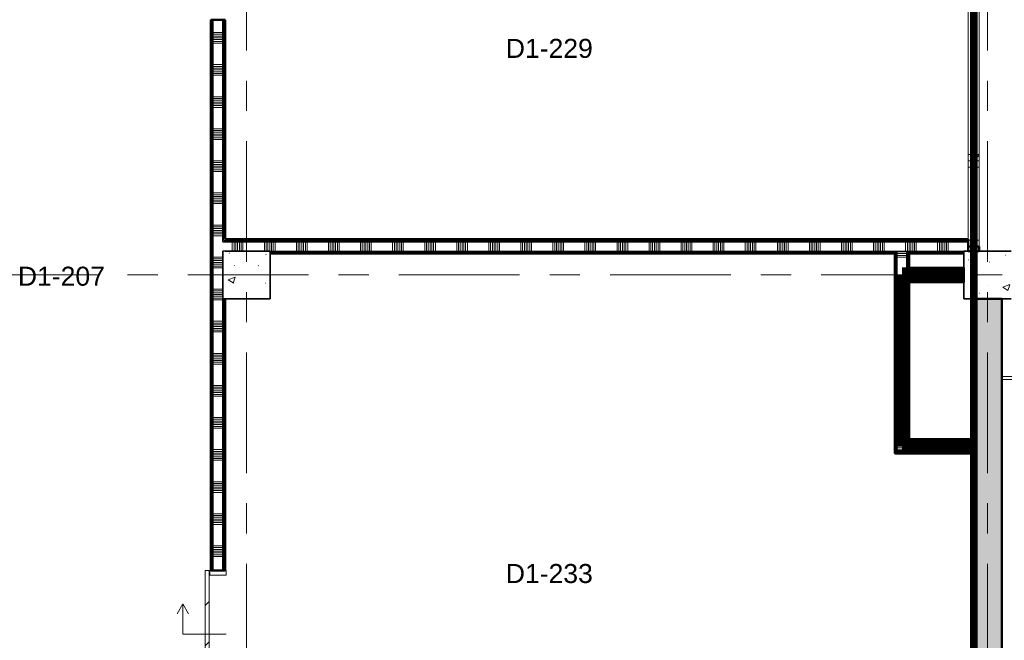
# Model space of a CAD drawing. Extents: x -2538 to 83400, y -8040 to 61900.
# Tile 96 of 105: x 67812 to 78177, y 27356 to 33885. Entities that reach past the tile are written whole.
import ezdxf

# ---------------------------------------------------------------- set-up
doc = ezdxf.new("R2010")
doc.units = 0
doc.header["$LTSCALE"] = 100
for name, pattern in [('SCHEIDING_BRANDWEREND30', [4, 0.8, -2.4, 0.8]), ('SCHEIDING_BRANDWEREND60', [3.2, 0.8, -1.6, 0.8]), ('stramien', [22.225, 12.7, -3.175, 3.175, -3.175])]:
    doc.linetypes.add(name, pattern=pattern)
for name, color, linetype, lineweight in [('00---0--FM-RUIMTENR', 7, 'Continuous', 18), ('BA20----_WANDEN', 14, 'Continuous', 50), ('BL$1A---_ALGEMEEN', 7, 'Continuous', 18), ('BL$7A---_STRAMIEN', 7, 'Continuous', 18), ('BL20----_WANDEN', 7, 'Continuous', 25), ('BL28----_CONSTRUCTIES', 4, 'Continuous', 18), ('BL30----_KOZIJNEN', 14, 'Continuous', 25), ('BL34----_BALUSTRADES', 1, 'Continuous', 18), ('BL40----_BRANDWERENDESCHEIDING_30MIN', 10, 'SCHEIDING_BRANDWEREND30', 80), ('BL40----_BRANDWERENDESCHEIDING_60MIN', 84, 'SCHEIDING_BRANDWEREND60', 158)]:
    doc.layers.add(name, color=color, linetype=linetype, lineweight=lineweight)
doc.styles.add('Arial', font='arial.ttf', dxfattribs={"height": 200})
pattern_1 = [(50, (1253.4, 5927.3), (728.7365, -63.756), [76.2, -838.2]), (355, (1253.4, 5927.3), (-140.9716, 764.2276), [60.96, -670.56]), (100.451, (1314.1, 5922), (587.77, 700.467), [64.76, -712.36]), (46.184, (1253.4, 6130.5), (1084.316, -168.171), [114.3, -1257.3]), (96.636, (1343.8, 6116.5), (949.61, 989.71), [97.14, -1068.54]), (351.184, (1253.4, 6130.5), (949.62, 989.701), [91.44, -1005.84]), (21, (1355, 6079.7), (606.458, -409.0606), [76.2, -838.2]), (326, (1355, 6079.7), (247.208, 736.753), [60.96, -670.56]), (71.451, (1405.5, 6045.6), (853.668, 327.6855), [64.76, -712.36]), (37.5, (1253.4, 5927.32), (12.3547, 338.2201), [3.353, -659.079, 3.353, -677.367, -673.1]), (37.5, (1253.4, 5927.32), (12.3547, 338.2201), [-1343.152, 3.353, -669.747]), (7.5, (1253.4, 5927.32), (267.2789, 400.7221), [3.353, -384.759, 3.353, -643.839, -256.54]), (7.5, (1253.4, 5927.32), (267.2789, 400.7221), [-1035.304, 3.353, -253.187]), (327.5, (1026.82, 5927.32), (542.3633, -22.9153), [3.353, -250.647, 3.353, -789.127, -1051.56]), (327.5, (1026.82, 5927.32), (542.3633, -22.9153), [-1046.48, 3.353, -1048.207]), (317.5, (925.22, 5927.3), (592.517, 101.707), [3.353, -326.847, 3.353, -522.935, -746.76]), (317.5, (925.22, 5927.3), (592.517, 101.707), [-856.488, 3.353, -743.407])]
pattern_2 = [(90, (74300, 31425), (-500, -2e-12), []), (90, (74350, 31425), (-500, -2e-12), []), (90, (74400, 31425), (-500, -2e-12), []), (90, (74450, 31425), (-500, -2e-12), [])]
pattern_3 = [(180, (77175, 30573.75), (-6e-14, -500), []), (180, (77175, 30623.75), (-6e-14, -500), []), (180, (77175, 30673.75), (-6e-14, -500), []), (180, (77175, 30723.75), (-6e-14, -500), [])]
pattern_4 = [(270, (77312.5, 29472.5), (500, 3e-12), []), (270, (77262.5, 29472.5), (500, 3e-12), []), (270, (77212.5, 29472.5), (500, 3e-12), []), (270, (77162.5, 29472.5), (500, 3e-12), [])]
pattern_5 = [(270, (77262.5, 31275), (500, 3e-14), []), (270, (77212.5, 31275), (500, 3e-14), []), (270, (77162.5, 31275), (500, 3e-14), []), (270, (77112.5, 31275), (500, 3e-14), [])]
pattern_6 = [(180, (69975, 23375), (6e-13, -500), []), (180, (69975, 23425), (6e-13, -500), []), (180, (69975, 23475), (6e-13, -500), []), (180, (69975, 23525), (6e-13, -500), [])]

# ---------------------------------------------------------------- blocks, each defined once
blk = doc.blocks.new('32_WN_AMC_h_raam met bovenlicht - 1800x2700 bovenlicht 2014_wbdbo30-V87-1')
at = {"layer": 'BL30----_KOZIJNEN', "lineweight": 18}
h = blk.add_hatch(dxfattribs=at)
h.set_pattern_fill('FP_438', color=256, style=0, pattern_type=2)
h.set_pattern_definition([(135, (27372.68, -76601.61), (-91.92388, -91.92388), [])])
h.paths.add_polyline_path([(900, 57), (833, 57), (833, -57), (900, -57)], flags=0)
h.paths.add_polyline_path([(-833, 4), (-833, 57), (-900, 57), (-900, -57), (-833, -57)], flags=0)
for p, q in [((-900, 57), (-900, -57)), ((-833, 57), (-900, 57)), ((-833, -57), (-833, 57)), ((833, 57), (-833, 57)), ((900, 57), (833, 57)), ((833, 57), (833, -57)), ((900, -57), (900, 57)), ((-900, -57), (-833, -57)), ((-833, -57), (833, -57)), ((833, -57), (900, -57))]:
    blk.add_line(p, q, dxfattribs=at)
at = {"layer": 'BL30----_KOZIJNEN'}
for p, q in [((833, 3), (-833, 3)), ((-833, 3), (-833, -3)), ((833, -3), (833, 3)), ((-833, -3), (833, -3))]:
    blk.add_line(p, q, dxfattribs=at)
blk = doc.blocks.new('32_WN_AMC_h_raam met bovenlicht - 900x2700 bovenlicht 2014_wbdbo30-V88-1')
at = {"layer": 'BL30----_KOZIJNEN', "lineweight": 18}
h = blk.add_hatch(dxfattribs=at)
h.set_pattern_fill('FP_439', color=256, style=0, pattern_type=2)
h.set_pattern_definition([(135, (26022.68, -76601.61), (-91.92388, -91.92388), [])])
h.paths.add_polyline_path([(450, -57), (450, 57), (383, 57), (383, -57)], flags=0)
h.paths.add_polyline_path([(-383, -57), (-383, 57), (-450, 57), (-450, -57)], flags=0)
for p, q in [((-450, 57), (-450, -57)), ((-383, 57), (-450, 57)), ((-383, -57), (-383, 57)), ((383, 57), (-383, 57)), ((450, 57), (383, 57)), ((383, 57), (383, -57)), ((450, -57), (450, 57)), ((-450, -57), (-383, -57)), ((-383, -57), (375, -57)), ((383, -57), (450, -57))]:
    blk.add_line(p, q, dxfattribs=at)
at = {"layer": 'BL30----_KOZIJNEN'}
for p, q in [((383, 3), (-383, 3)), ((-383, 3), (-383, -3)), ((383, -3), (383, 3)), ((-383, -3), (383, -3))]:
    blk.add_line(p, q, dxfattribs=at)
blk = doc.blocks.new('32_DR_AMC_s_enkele schuifdeur_dt1 - 1340x2160-V89-1')
at = {"layer": 'BL30----_KOZIJNEN', "lineweight": 18}
h = blk.add_hatch(dxfattribs=at)
h.set_pattern_fill('FP_440', color=256, style=0, pattern_type=2)
h.set_pattern_definition([(315, (-21167.68, 68646.6), (212.132, 212.132), [])])
h.paths.add_polyline_path([(-345, 95), (995, 95), (995, 135), (-345, 135)], flags=0)
at = {"layer": 'BL$1A---_ALGEMEEN'}
for p, q in [((645, 371), (541, 431)), ((325, -85), (325, 371)), ((325, 371), (645, 371)), ((645, 371), (541, 311))]:
    blk.add_line(p, q, dxfattribs=at)
at = {"layer": 'BL30----_KOZIJNEN', "lineweight": 18}
for p, q in [((995, 135), (-345, 135)), ((-345, 135), (-345, 95)), ((995, 95), (995, 135)), ((-345, 95), (995, 95)), ((-295, 85), (-345, 85)), ((-345, 85), (-345, -85)), ((-295, -85), (-295, 85)), ((995, 85), (945, 85)), ((945, 85), (945, -85)), ((995, -85), (995, 85)), ((-345, -85), (-295, -85)), ((945, -85), (995, -85))]:
    blk.add_line(p, q, dxfattribs=at)
blk = doc.blocks.new('Railing - Railing-1406130-1')
at = {"layer": 'BL34----_BALUSTRADES'}
for p, q in [((76897, 24203), (77302, 24203)), ((76897, 24173), (77302, 24173)), ((77362, 24203), (77447, 24203)), ((77362, 24173), (77447, 24173)), ((77447, 24203), (77447, 24173))]:
    blk.add_line(p, q, dxfattribs=at)

msp = doc.modelspace()

# ---------------------------------------------------------------- hatches: boundary and pattern name
at = {"layer": 'BA20----_WANDEN', "lineweight": 18}
h = msp.add_hatch(dxfattribs=at)
h.set_pattern_fill('FP_44', color=256, style=0, pattern_type=2)
h.set_pattern_definition([(45, (1253.4, 5927.3), (-353.5534, 353.5534), [])])
h.paths.add_polyline_path([(77912, 31450), (77912, 31500), (77798, 31500), (77798, 31450)], flags=0)
h.paths.add_polyline_path([(77798, 38700), (77912, 38700), (77912, 38750), (77798, 38750)], flags=0)
h = msp.add_hatch(dxfattribs=at)
h.set_pattern_fill('FP_652', color=256, angle=90, style=0, pattern_type=2)
h.set_pattern_definition(pattern_6)
h.paths.add_polyline_path([(69837.5, 10425), (69837.5, 11450), (69825, 11450), (69825, 10425)], flags=0)
h.paths.add_polyline_path([(69825, 12790), (69837.5, 12790), (69837.5, 18410), (69825, 18410), (69825, 13128)], flags=0)
h.paths.add_polyline_path([(69837.5, 19750), (69837.5, 21650), (69825, 21650), (69825, 19750)], flags=0)
h.paths.add_polyline_path([(69837.5, 22990), (69837.5, 26750), (69825, 26750), (69825, 22990)], flags=0)
h.paths.add_polyline_path([(69837.5, 28090), (69837.5, 33885), (69825, 33885), (69825, 28090)], flags=0)
h.paths.add_polyline_path([(69825, 35225), (69837.5, 35225), (69837.5, 35925), (69825, 35925), (69825, 35445.5)], flags=0)
h = msp.add_hatch(dxfattribs=at)
h.set_pattern_fill('FP_652', color=256, angle=90, style=0, pattern_type=2)
h.set_pattern_definition(pattern_6)
h.paths.add_polyline_path([(69837.5, 10437.5), (69850, 10437.5), (69850, 11450), (69837.5, 11450), (69837.5, 10450)], flags=0)
h.paths.add_polyline_path([(69850, 12790), (69850, 18410), (69837.5, 18410), (69837.5, 12790)], flags=0)
h.paths.add_polyline_path([(69837.5, 19750), (69850, 19750), (69850, 21650), (69837.5, 21650), (69837.5, 19823.3)], flags=0)
h.paths.add_polyline_path([(69850, 22990), (69850, 26750), (69837.5, 26750), (69837.5, 22990)], flags=0)
h.paths.add_polyline_path([(69837.5, 28090), (69850, 28090), (69850, 33885), (69837.5, 33885), (69837.5, 30982)], flags=0)
h.paths.add_polyline_path([(69837.5, 35225), (69850, 35225), (69850, 35925), (69837.5, 35925), (69837.5, 35445.5)], flags=0)
h = msp.add_hatch(dxfattribs=at)
h.set_pattern_fill('FP_653', color=256, angle=90, style=0, pattern_type=2)
h.set_pattern_definition([(180, (69975, 23175), (4e-13, -337.5), []), (180, (69975, 23193.75), (4e-13, -337.5), []), (180, (69975, 23212.5), (4e-13, -337.5), []), (180, (69975, 23231.25), (4e-13, -337.5), []), (180, (69975, 23250), (4e-13, -337.5), []), (180, (69975, 23268.75), (4e-13, -337.5), []), (180, (69975, 23287.5), (4e-13, -337.5), [])])
h.paths.add_polyline_path([(69950, 10450), (69950, 11450), (69850, 11450), (69850, 10450), (69911.1, 10450)], flags=0)
h.paths.add_polyline_path([(69850, 12790), (69950, 12790), (69950, 18410), (69850, 18410), (69850, 13128)], flags=0)
h.paths.add_polyline_path([(69950, 19750), (69950, 21650), (69850, 21650), (69850, 19750)], flags=0)
h.paths.add_polyline_path([(69850, 22990), (69950, 22990), (69950, 26750), (69850, 26750), (69850, 24286.7)], flags=0)
h.paths.add_polyline_path([(69950, 28090), (69950, 33885), (69850, 33885), (69850, 28090)], flags=0)
h.paths.add_polyline_path([(69950, 35225), (69950, 35925), (69850, 35925), (69850, 35225)], flags=0)
h = msp.add_hatch(dxfattribs=at)
h.set_pattern_fill('FP_652', color=256, angle=90, style=0, pattern_type=2)
h.set_pattern_definition(pattern_6)
h.paths.add_polyline_path([(69950, 10550), (69962.5, 10550), (69962.5, 11450), (69950, 11450), (69950, 10896.3)], flags=0)
h.paths.add_polyline_path([(69950, 12790), (69962.5, 12790), (69962.5, 15350), (69950, 15350), (69950, 13128)], flags=0)
h.paths.add_polyline_path([(69962.5, 15850), (69962.5, 18410), (69950, 18410), (69950, 15850)], flags=0)
h.paths.add_polyline_path([(69962.5, 19750), (69962.5, 20650), (69950, 20650), (69950, 19750)], flags=0)
h.paths.add_polyline_path([(69950, 20750), (69962.5, 20750), (69962.5, 21650), (69950, 21650)], flags=0)
h.paths.add_polyline_path([(69950, 22990), (69962.5, 22990), (69962.5, 23150), (69950, 23150)], flags=0)
h.paths.add_polyline_path([(69950, 23650), (69962.5, 23650), (69962.5, 25450.1), (69950, 25450.1), (69950, 24286.7)], flags=0)
h.paths.add_polyline_path([(69950, 25550.1), (69962.5, 25550.1), (69962.5, 26750), (69950, 26750), (69950, 26518.5)], flags=0)
h.paths.add_polyline_path([(69950, 28090), (69962.5, 28090), (69962.5, 30950), (69950, 30950)], flags=0)
h.paths.add_polyline_path([(69950, 31550), (69962.5, 31550), (69962.5, 33885), (69950, 33885), (69950, 33213.7)], flags=0)
h.paths.add_polyline_path([(69962.5, 35225), (69962.5, 35925), (69950, 35925), (69950, 35225)], flags=0)
h = msp.add_hatch(dxfattribs=at)
h.set_pattern_fill('FP_652', color=256, angle=90, style=0, pattern_type=2)
h.set_pattern_definition(pattern_6)
h.paths.add_polyline_path([(69975, 10562.5), (69975, 11450), (69962.5, 11450), (69962.5, 10562.5)], flags=0)
h.paths.add_polyline_path([(69962.5, 12790), (69975, 12790), (69975, 15350), (69962.5, 15350), (69962.5, 13128)], flags=0)
h.paths.add_polyline_path([(69975, 15850), (69975, 18410), (69962.5, 18410), (69962.5, 15850)], flags=0)
h.paths.add_polyline_path([(69975, 19750), (69975, 20637.5), (69962.5, 20637.5), (69962.5, 19750)], flags=0)
h.paths.add_polyline_path([(69975, 20762.5), (69975, 21650), (69962.5, 21650), (69962.5, 20762.5)], flags=0)
h.paths.add_polyline_path([(69962.5, 22990), (69975, 22990), (69975, 23150), (69962.5, 23150)], flags=0)
h.paths.add_polyline_path([(69962.5, 23650), (69975, 23650), (69975, 25437.6), (69962.5, 25437.6), (69962.5, 24286.7)], flags=0)
h.paths.add_polyline_path([(69962.5, 25562.6), (69975, 25562.6), (69975, 26750), (69962.5, 26750), (69962.5, 26518.5)], flags=0)
h.paths.add_polyline_path([(69962.5, 28090), (69975, 28090), (69975, 30950), (69962.5, 30950)], flags=0)
h.paths.add_polyline_path([(69962.5, 31562.5), (69975, 31562.5), (69975, 33885), (69962.5, 33885), (69962.5, 33213.7)], flags=0)
h.paths.add_polyline_path([(69975, 35225), (69975, 35925), (69962.5, 35925), (69962.5, 35225)], flags=0)
h = msp.add_hatch(dxfattribs=at)
h.set_pattern_fill('FP_130', color=256, angle=90, style=0, pattern_type=2)
h.set_pattern_definition([(90, (74100, 31425), (-337.5, -1e-12), []), (90, (74118.75, 31425), (-337.5, -1e-12), []), (90, (74137.5, 31425), (-337.5, -1e-12), []), (90, (74156.25, 31425), (-337.5, -1e-12), []), (90, (74175, 31425), (-337.5, -1e-12), []), (90, (74193.75, 31425), (-337.5, -1e-12), []), (90, (74212.5, 31425), (-337.5, -1e-12), [])])
h.paths.add_polyline_path([(77750, 31450), (77798, 31450), (77798, 31550), (69950, 31550), (69950, 31450), (77638.9, 31450)], flags=0)
h = msp.add_hatch(dxfattribs=at)
h.set_pattern_fill('FP_129', color=256, angle=90, style=0, pattern_type=2)
h.set_pattern_definition(pattern_2)
h.paths.add_polyline_path([(77798, 31550), (77798, 31562.5), (69962.5, 31562.5), (69962.5, 31550), (77638.9, 31550)], flags=0)
h = msp.add_hatch(dxfattribs=at)
h.set_pattern_fill('FP_129', color=256, angle=90, style=0, pattern_type=2)
h.set_pattern_definition(pattern_2)
h.paths.add_polyline_path([(77798, 31562.5), (77798, 31575), (69975, 31575), (69975, 31562.5), (77638.9, 31562.5)], flags=0)
h = msp.add_hatch(dxfattribs=at)
h.set_pattern_fill('FP_129', color=256, angle=90, style=0, pattern_type=2)
h.set_pattern_definition(pattern_2)
h.paths.add_polyline_path([(77287.6, 31437.5), (77750, 31437.5), (77750, 31450), (77150, 31450), (77150, 31437.5), (77162.5, 31437.5)], flags=0)
h.paths.add_polyline_path([(76936.4, 31437.5), (77050, 31437.5), (77050, 31450), (70450, 31450), (70450, 31437.5), (74126.3, 31437.5)], flags=0)
h = msp.add_hatch(dxfattribs=at)
h.set_pattern_fill('FP_129', color=256, angle=90, style=0, pattern_type=2)
h.set_pattern_definition(pattern_2)
h.paths.add_polyline_path([(77750, 31425), (77750, 31437.5), (77162.5, 31437.5), (77162.5, 31425), (77638.9, 31425)], flags=0)
h.paths.add_polyline_path([(77037.5, 31425), (77037.5, 31437.5), (70450, 31437.5), (70450, 31425), (77025, 31425)], flags=0)
h = msp.add_hatch(dxfattribs=at)
h.set_pattern_fill('FP_131', color=256, angle=90, style=0, pattern_type=2)
h.set_pattern_definition(pattern_3)
h.paths.add_polyline_path([(77037.5, 29322.5), (77037.5, 31425), (77025, 31425), (77025, 29322.5)], flags=0)
h = msp.add_hatch(dxfattribs=at)
h.set_pattern_fill('FP_131', color=256, angle=90, style=0, pattern_type=2)
h.set_pattern_definition(pattern_3)
h.paths.add_polyline_path([(77050, 29335), (77050, 31437.5), (77037.5, 31437.5), (77037.5, 29335)], flags=0)
h = msp.add_hatch(dxfattribs=at)
h.set_pattern_fill('FP_132', color=256, angle=90, style=0, pattern_type=2)
h.set_pattern_definition([(180, (77175, 30373.75), (-4e-14, -337.5), []), (180, (77175, 30392.5), (-4e-14, -337.5), []), (180, (77175, 30411.25), (-4e-14, -337.5), []), (180, (77175, 30430), (-4e-14, -337.5), []), (180, (77175, 30448.75), (-4e-14, -337.5), []), (180, (77175, 30467.5), (-4e-14, -337.5), []), (180, (77175, 30486.25), (-4e-14, -337.5), [])])
h.paths.add_polyline_path([(77150, 29347.5), (77150, 31450), (77050, 31450), (77050, 29347.5)], flags=0)
h = msp.add_hatch(dxfattribs=at)
h.set_pattern_fill('FP_131', color=256, angle=90, style=0, pattern_type=2)
h.set_pattern_definition(pattern_3)
h.paths.add_polyline_path([(77162.5, 29447.5), (77162.5, 31150), (77150, 31150), (77150, 29447.5)], flags=0)
h.paths.add_polyline_path([(77150, 31250), (77162.5, 31250), (77162.5, 31437.5), (77150, 31437.5), (77150, 31260.9)], flags=0)
h = msp.add_hatch(dxfattribs=at)
h.set_pattern_fill('FP_131', color=256, angle=90, style=0, pattern_type=2)
h.set_pattern_definition(pattern_3)
h.paths.add_polyline_path([(77175, 29460), (77175, 31137.5), (77162.5, 31137.5), (77162.5, 29460)], flags=0)
h.paths.add_polyline_path([(77175, 31262.5), (77175, 31425), (77162.5, 31425), (77162.5, 31262.5)], flags=0)
h = msp.add_hatch(dxfattribs=at)
h.set_pattern_fill('FP_136', color=256, angle=-270, style=0, pattern_type=2)
h.set_pattern_definition([(270, (77462.5, 31275), (337.5, 2e-14), []), (270, (77443.75, 31275), (337.5, 2e-14), []), (270, (77425, 31275), (337.5, 2e-14), []), (270, (77406.25, 31275), (337.5, 2e-14), []), (270, (77387.5, 31275), (337.5, 2e-14), []), (270, (77368.75, 31275), (337.5, 2e-14), []), (270, (77350, 31275), (337.5, 2e-14), [])])
h.paths.add_polyline_path([(77162.5, 31150), (77750, 31150), (77750, 31250), (77150, 31250), (77150, 31150)], flags=0)
h = msp.add_hatch(dxfattribs=at)
h.set_pattern_fill('FP_135', color=256, angle=-270, style=0, pattern_type=2)
h.set_pattern_definition(pattern_5)
h.paths.add_polyline_path([(77287.6, 31250), (77750, 31250), (77750, 31262.5), (77162.5, 31262.5), (77162.5, 31250), (77175, 31250)], flags=0)
h = msp.add_hatch(dxfattribs=at)
h.set_pattern_fill('FP_135', color=256, angle=-270, style=0, pattern_type=2)
h.set_pattern_definition(pattern_5)
h.paths.add_polyline_path([(77750, 31262.5), (77750, 31275), (77175, 31275), (77175, 31262.5), (77638.9, 31262.5)], flags=0)
h = msp.add_hatch(dxfattribs=at)
h.set_pattern_fill('FP_135', color=256, angle=-270, style=0, pattern_type=2)
h.set_pattern_definition(pattern_5)
h.paths.add_polyline_path([(77287.6, 31137.5), (77750, 31137.5), (77750, 31150), (77162.5, 31150), (77162.5, 31137.5), (77175, 31137.5)], flags=0)
h = msp.add_hatch(dxfattribs=at)
h.set_pattern_fill('FP_135', color=256, angle=-270, style=0, pattern_type=2)
h.set_pattern_definition(pattern_5)
h.paths.add_polyline_path([(77750, 31125), (77750, 31137.5), (77175, 31137.5), (77175, 31125), (77638.9, 31125)], flags=0)
h = msp.add_hatch(dxfattribs=at)
h.set_pattern_fill('FP_332', color=256, angle=45, style=0, pattern_type=2)
h.set_pattern_definition([(315, (77850, 27300), (212.132, 212.132), []), (320, (77850, 27300), (-37.65, -430.356), [45, -495]), (265, (77850, 27300), (451.315, 83.25), [36, -396]), (10.451, (77846.86, 27264.14), (413.66, -347.11), [38.244, -420.685]), (316.184, (77970, 27300), (-99.31, -640.344), [67.5, -742.5]), (6.636, (77961.7, 27246.64), (584.47, -560.79), [57.37, -631.03]), (261.184, (77970, 27300), (584.47, -560.8), [54, -594]), (291, (77940, 27240), (-241.57, -358.144), [45, -495]), (236, (77940, 27240), (435.09, -145.99), [36, -396]), (341.451, (77919.87, 27210.15), (193.515, -504.135), [38.244, -420.685]), (307.5, (77850, 27300), (133.1575, -4.864), [3.353, -257.447, 3.353, -264.647, -265]), (307.5, (77850, 27300), (133.1575, -4.864), [-528.8, 3.353, -261.647]), (277.5, (77850, 27300), (157.7647, -105.228), [3.353, -149.447, 3.353, -251.447, -101]), (277.5, (77850, 27300), (157.7647, -105.228), [-407.6, 3.353, -97.647]), (237.5, (77850, 27389.2), (-9.022, -213.529), [3.353, -96.647, 3.353, -308.647, -414]), (237.5, (77850, 27389.2), (-9.022, -213.529), [-412, 3.353, -410.647]), (227.5, (77850, 27429.2), (40.042, -233.2745), [3.353, -126.647, 3.353, -203.847, -294]), (227.5, (77850, 27429.2), (40.042, -233.2745), [-337.2, 3.353, -290.647])])
h.paths.add_polyline_path([(78150, 23650), (78150, 30950), (77850, 30950), (77850, 23650)], flags=0)
h = msp.add_hatch(dxfattribs=at)
h.set_pattern_fill('FP_134', color=256, angle=-270, style=0, pattern_type=2)
h.set_pattern_definition([(270, (77512.5, 29472.5), (337.5, 2e-12), []), (270, (77493.75, 29472.5), (337.5, 2e-12), []), (270, (77475, 29472.5), (337.5, 2e-12), []), (270, (77456.25, 29472.5), (337.5, 2e-12), []), (270, (77437.5, 29472.5), (337.5, 2e-12), []), (270, (77418.75, 29472.5), (337.5, 2e-12), []), (270, (77400, 29472.5), (337.5, 2e-12), [])])
h.paths.add_polyline_path([(77175, 29347.5), (77850, 29347.5), (77850, 29447.5), (77150, 29447.5), (77150, 29347.5)], flags=0)
h = msp.add_hatch(dxfattribs=at)
h.set_pattern_fill('FP_133', color=256, angle=-270, style=0, pattern_type=2)
h.set_pattern_definition(pattern_4)
h.paths.add_polyline_path([(77850, 29447.5), (77850, 29460), (77162.5, 29460), (77162.5, 29447.5), (77175, 29447.5)], flags=0)
h = msp.add_hatch(dxfattribs=at)
h.set_pattern_fill('FP_133', color=256, angle=-270, style=0, pattern_type=2)
h.set_pattern_definition(pattern_4)
h.paths.add_polyline_path([(77850, 29460), (77850, 29472.5), (77175, 29472.5), (77175, 29460)], flags=0)
h = msp.add_hatch(dxfattribs=at)
h.set_pattern_fill('FP_133', color=256, angle=-270, style=0, pattern_type=2)
h.set_pattern_definition(pattern_4)
h.paths.add_polyline_path([(77850, 29322.5), (77850, 29335), (77037.5, 29335), (77037.5, 29322.5), (77175, 29322.5)], flags=0)
h = msp.add_hatch(dxfattribs=at)
h.set_pattern_fill('FP_133', color=256, angle=-270, style=0, pattern_type=2)
h.set_pattern_definition(pattern_4)
h.paths.add_polyline_path([(77850, 29335), (77850, 29347.5), (77050, 29347.5), (77050, 29335), (77175, 29335)], flags=0)
at = {"layer": 'BL28----_CONSTRUCTIES'}
h = msp.add_hatch(dxfattribs=at)
h.set_pattern_fill('FP_1', color=256, style=0, pattern_type=2)
h.set_pattern_definition(pattern_1)
h.paths.add_polyline_path([(69950, 30950), (70450, 30950), (70450, 31450), (69950, 31450), (69950, 30982)], flags=0)
h = msp.add_hatch(dxfattribs=at)
h.set_pattern_fill('FP_1', color=256, style=0, pattern_type=2)
h.set_pattern_definition(pattern_1)
h.paths.add_polyline_path([(77750, 30950), (78250, 30950), (78250, 31450), (77750, 31450), (77750, 30982)], flags=0)

# ---------------------------------------------------------------- linework, layer by layer
at = {"layer": 'BL$7A---_STRAMIEN', "linetype": 'stramien'}
for p, q in [((70200, -2000), (70200, 60900)), ((78000, -2000), (78000, 60900)), ((-1537.7, 31200), (83400, 31200)), ((-1537.7, 31200), (83400, 31200))]:
    msp.add_line(p, q, dxfattribs=at)
at = {"layer": 'BL20----_WANDEN', "lineweight": 50}
for p, q in [((69825, 33885), (69825, 28090)), ((69975, 33885), (69825, 33885)), ((69975, 31575), (69975, 33885)), ((77798, 31575), (69975, 31575)), ((77798, 31450), (77798, 31575)), ((70450, 31425), (77025, 31425)), ((77025, 31425), (77025, 29322.5)), ((77175, 31425), (77750, 31425)), ((77175, 31275), (77175, 31425)), ((77912, 31500), (77798, 31500)), ((77798, 31450), (77912, 31450)), ((77912, 31450), (77912, 31500)), ((77750, 31275), (77175, 31275)), ((77750, 31125), (77750, 31275)), ((77175, 29472.5), (77175, 31125)), ((77175, 31125), (77750, 31125)), ((69975, 28090), (69975, 30950)), ((78150, 30950), (77850, 30950)), ((77850, 30950), (77850, 29472.5)), ((78150, 23650), (78150, 30950)), ((77850, 29472.5), (77175, 29472.5)), ((77025, 29322.5), (77850, 29322.5)), ((77850, 29322.5), (77850, 25575.1)), ((69825, 28090), (69975, 28090))]:
    msp.add_line(p, q, dxfattribs=at)
at = {"layer": 'BL20----_WANDEN'}
for p, q in [((69837.5, 28090), (69837.5, 33885)), ((69850, 28090), (69850, 33885)), ((69950, 31550), (69950, 33885)), ((69962.5, 31562.5), (69962.5, 33885)), ((69950, 31550), (77798, 31550)), ((69962.5, 31562.5), (77798, 31562.5)), ((69950, 30950), (69950, 31450)), ((69975, 31450), (77798, 31450)), ((70450, 31450), (70450, 31425)), ((70450, 31437.5), (77037.5, 31437.5)), ((77037.5, 29335), (77037.5, 31437.5)), ((77050, 29347.5), (77050, 31450)), ((77150, 31250), (77150, 31450)), ((77162.5, 31437.5), (77750, 31437.5)), ((77162.5, 31262.5), (77162.5, 31437.5)), ((77750, 31425), (77750, 31450)), ((77750, 31250), (77150, 31250)), ((77750, 31262.5), (77162.5, 31262.5)), ((77150, 29447.5), (77150, 31150)), ((77750, 31150), (77150, 31150)), ((77162.5, 29460), (77162.5, 31137.5)), ((77750, 31137.5), (77162.5, 31137.5)), ((69975, 30950), (69950, 30950)), ((69950, 28090), (69950, 30950)), ((69962.5, 28090), (69962.5, 30950)), ((77850, 29447.5), (77150, 29447.5)), ((77850, 29460), (77162.5, 29460)), ((77850, 29322.5), (77850, 29472.5)), ((77850, 29335), (77037.5, 29335)), ((77850, 29347.5), (77050, 29347.5))]:
    msp.add_line(p, q, dxfattribs=at)
at = {"layer": 'BL28----_CONSTRUCTIES', "lineweight": 25}
for p, q in [((69962.5, 31450), (69950, 31450)), ((69950, 31450), (69950, 30950)), ((69975, 31450), (69962.5, 31450)), ((70450, 31450), (69975, 31450)), ((70450, 31437.5), (70450, 31450)), ((70450, 31425), (70450, 31437.5)), ((77798, 31450), (77750, 31450)), ((77750, 31450), (77750, 31437.5)), ((77750, 31437.5), (77750, 31425)), ((69950, 30950), (69962.5, 30950)), ((69962.5, 30950), (69975, 30950))]:
    msp.add_line(p, q, dxfattribs=at)
at = {"layer": 'BL28----_CONSTRUCTIES', "lineweight": 35}
for p, q in [((70450, 30950), (70450, 31425)), ((77750, 31425), (77750, 30950)), ((78250, 31450), (77798, 31450)), ((69975, 30950), (70450, 30950)), ((77750, 30950), (78250, 30950))]:
    msp.add_line(p, q, dxfattribs=at)
at = {"layer": 'BL40----_BRANDWERENDESCHEIDING_30MIN', "const_width": 80, "flags": 128}
msp.add_lwpolyline([(77855, 43250), (77855, 11350)], dxfattribs=at)
at = {"layer": 'BL40----_BRANDWERENDESCHEIDING_60MIN', "const_width": 160, "flags": 128}
for points in [[(77750, 31200), (77100, 31200)], [(77100, 31200), (77100, 29400)], [(77850, 29400), (77100, 29400)]]:
    msp.add_lwpolyline(points, dxfattribs=at)

# ---------------------------------------------------------------- block references
at = {"layer": 'BL30----_KOZIJNEN'}
for name, p, rotation in [('32_WN_AMC_h_raam met bovenlicht - 1800x2700 bovenlicht 2014_wbdbo30-V87-1', (77855, 33300), 269.9999999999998), ('32_WN_AMC_h_raam met bovenlicht - 900x2700 bovenlicht 2014_wbdbo30-V88-1', (77855, 31950), 269.9999999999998), ('32_DR_AMC_s_enkele schuifdeur_dt1 - 1340x2160-V89-1', (69900, 27095), 89.99999999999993)]:
    msp.add_blockref(name, p, dxfattribs=dict(at, rotation=rotation))
at = {"layer": 'BL34----_BALUSTRADES'}
msp.add_blockref('Railing - Railing-1406130-1', (1253.4, 5927.3), dxfattribs=at)

# ---------------------------------------------------------------- texts
at = {"layer": '00---0--FM-RUIMTENR', "char_height": 200, "width": 1130.379, "attachment_point": 1, "style": 'Arial'}
for s, insert in [('D1-229', (72929.2, 33683.4)), ('D1-207', (67792.8, 31286.7)), ('D1-233', (72929.2, 28159))]:
    msp.add_mtext(s, dxfattribs=dict(at, insert=insert))

doc.saveas('drawing.dxf')
